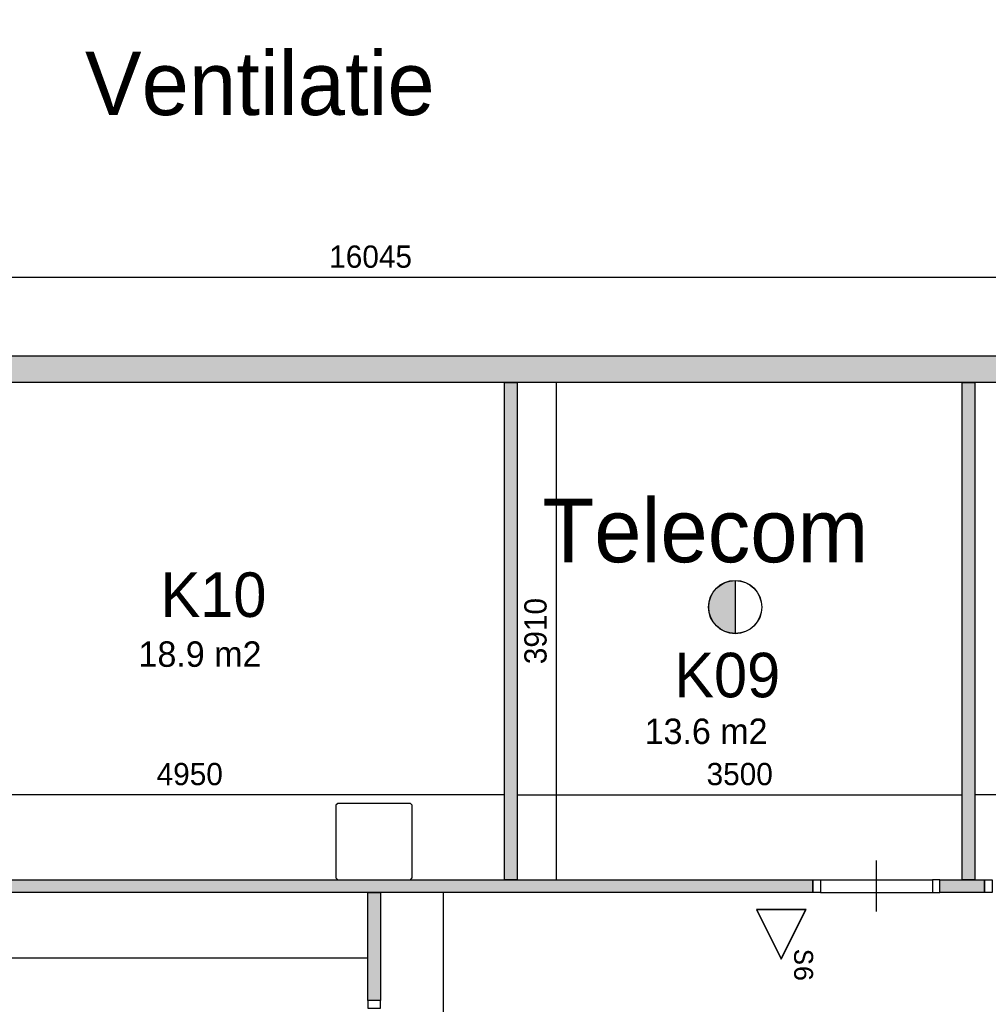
# Model space of a CAD drawing. Extents: x 319440 to 414317, y 3650 to 109188.
# Tile 27 of 46: x 346083 to 353700, y 76439 to 84182. Entities that reach past the tile are written whole.
import ezdxf
from ezdxf.enums import TextEntityAlignment as Align

# ---------------------------------------------------------------- set-up
doc = ezdxf.new("R2010")
doc.units = 0
doc.header["$MEASUREMENT"] = 0
doc.header["$PDMODE"] = 35
doc.header["$PDSIZE"] = -0.5
doc.layers.get('0').update_dxf_attribs({"linetype": 'CONTINUOUS'})
doc.layers.get('DEFPOINTS').update_dxf_attribs({"linetype": 'CONTINUOUS'})
for name, color, linetype in [('-02$TEKST$$$MAAT', 252, 'CONTINUOUS'), ('AA$1A---_ARCEER', 252, 'CONTINUOUS'), ('AL22----_BINNENWAND', 252, 'CONTINUOUS'), ('AL32----_BINNENKOZIJN', 252, 'CONTINUOUS'), ('AM$1A---_MAATVOERING', 252, 'CONTINUOUS'), ('AT$1A---_TEKST', 252, 'CONTINUOUS'), ('Betonpalen', 252, 'CONTINUOUS'), ('brandweer NIEUW', 252, 'CONTINUOUS'), ('COMPARTIMENTERING', 252, 'CONTINUOUS'), ('LAYER01', 252, 'CONTINUOUS'), ('M2', 252, 'CONTINUOUS')]:
    doc.layers.add(name, color=color, linetype=linetype)
doc.styles.add('B-01', font='b-gbp')
doc.styles.add('MONOTXT', font='MONOTXT')
doc.dimstyles.new('BBA_STAND', dxfattribs={"dimtxt": 175, "dimasz": 1, "dimexe": 1, "dimexo": 0.001, "dimgap": 75, "dimtad": 1, "dimdec": 0, "dimzin": 0, "dimdsep": 46, "dimtxsty": 'B-01', "dimblk": 'NONE', "dimblk1": 'NONE', "dimblk2": 'PIJL1', "dimcen": 1, "dimse1": 1, "dimse2": 1, "dimclrd": 256, "dimclre": 1, "dimclrt": 256, "dimadec": 0, "dimazin": 0, "dimtfac": 1, "dimtdec": 0, "dimtmove": 0, "dimatfit": 0, "dimldrblk": 'PIJL1', "dimfxl": 1, "dimtolj": 1, "dimtzin": 0, "dimarcsym": 0})

# ---------------------------------------------------------------- blocks, each defined once
blk = doc.blocks.new('*D77')
at = {"layer": 'AM$1A---_MAATVOERING', "lineweight": -2, "transparency": 16777216}
blk.add_line((356865.4, 82155), (340820.4, 82155), dxfattribs=at)
at = {"layer": 'DEFPOINTS', "color": 0, "transparency": 16777216}
for p in [(340820.4, 82155), (340820.4, 81699), (356865.4, 81539)]:
    blk.add_point(p, dxfattribs=at)
at = {"layer": 'AM$1A---_MAATVOERING', "transparency": 16777216, "insert": (348842.9, 82317.5), "char_height": 175, "attachment_point": 5, "style": 'B-01'}
blk.add_mtext('\\A1;16045', dxfattribs=at)
blk = doc.blocks.new('_None')
blk = doc.blocks.new('PIJL1')
at = {"color": 1, "linetype": 'ByBlock'}
blk.add_line((0, 82.6), (0, -82.6), dxfattribs=at)
blk.add_solid([(-100, 16.7), (-100, -16.7), (0, 0)], dxfattribs=at)
blk = doc.blocks.new('*D79')
at = {"layer": 'AM$1A---_MAATVOERING', "lineweight": -2, "transparency": 16777216}
blk.add_line((349895.4, 78086), (344945.6, 78086), dxfattribs=at)
at = {"layer": 'DEFPOINTS', "color": 0, "transparency": 16777216}
for p in [(344945.6, 78086), (344945.6, 77419), (349895.4, 77419)]:
    blk.add_point(p, dxfattribs=at)
at = {"layer": 'AM$1A---_MAATVOERING', "transparency": 16777216, "insert": (347420.5, 78248.5), "char_height": 175, "attachment_point": 5, "style": 'B-01'}
blk.add_mtext('\\A1;4950', dxfattribs=at)
blk = doc.blocks.new('*D80')
at = {"layer": 'AM$1A---_MAATVOERING', "lineweight": -2, "transparency": 16777216}
blk.add_line((349995.4, 78086), (353495.4, 78086), dxfattribs=at)
at = {"layer": 'DEFPOINTS', "color": 0, "transparency": 16777216}
for p in [(353495.4, 78086), (349995.4, 77419), (353495.4, 77419)]:
    blk.add_point(p, dxfattribs=at)
at = {"layer": 'AM$1A---_MAATVOERING', "transparency": 16777216, "insert": (351745.4, 78248.5), "char_height": 175, "attachment_point": 5, "style": 'B-01'}
blk.add_mtext('\\A1;3500', dxfattribs=at)
blk = doc.blocks.new('*D81')
at = {"layer": 'AM$1A---_MAATVOERING', "lineweight": -2, "transparency": 16777216}
blk.add_line((350303, 81329), (350303, 77419), dxfattribs=at)
at = {"layer": 'DEFPOINTS', "color": 0, "transparency": 16777216}
for p in [(350167.4, 81329), (350167.4, 77419), (350303, 77419)]:
    blk.add_point(p, dxfattribs=at)
at = {"layer": 'AM$1A---_MAATVOERING', "transparency": 16777216, "insert": (350140.5, 79374), "char_height": 175, "attachment_point": 5, "rotation": 90, "style": 'B-01'}
blk.add_mtext('\\A1;3910', dxfattribs=at)
blk = doc.blocks.new('*D87')
at = {"layer": 'AM$1A---_MAATVOERING', "lineweight": -2, "transparency": 16777216}
blk.add_line((349413, 77319), (349413, 69669), dxfattribs=at)
at = {"layer": 'DEFPOINTS', "color": 0, "transparency": 16777216}
for p in [(348920.4, 77319), (348920.4, 69669), (349413, 69669)]:
    blk.add_point(p, dxfattribs=at)
at = {"layer": 'AM$1A---_MAATVOERING', "transparency": 16777216, "insert": (349250.5, 73494), "char_height": 175, "attachment_point": 5, "rotation": 90, "style": 'B-01'}
blk.add_mtext('\\A1;7650', dxfattribs=at)
blk = doc.blocks.new('*D91')
at = {"layer": 'AM$1A---_MAATVOERING', "lineweight": -2, "transparency": 16777216}
blk.add_line((348820.4, 76802), (340820.4, 76802), dxfattribs=at)
at = {"layer": 'DEFPOINTS', "color": 0, "transparency": 16777216}
for p in [(340820.4, 76894), (348820.4, 76894), (340820.4, 76802)]:
    blk.add_point(p, dxfattribs=at)
at = {"layer": 'AM$1A---_MAATVOERING', "transparency": 16777216, "insert": (344820.4, 76964.5), "char_height": 175, "attachment_point": 5, "style": 'B-01'}
blk.add_mtext('\\A1;8000', dxfattribs=at)
blk = doc.blocks.new('*D94')
at = {"layer": 'AM$1A---_MAATVOERING', "lineweight": -2, "transparency": 16777216}
blk.add_line((356865.4, 78086), (353595.4, 78086), dxfattribs=at)
at = {"layer": 'DEFPOINTS', "color": 0, "transparency": 16777216}
for p in [(353595.4, 78086), (356865.4, 78068), (353595.4, 77912)]:
    blk.add_point(p, dxfattribs=at)
at = {"layer": 'AM$1A---_MAATVOERING', "transparency": 16777216, "insert": (355230.4, 78248.5), "char_height": 175, "attachment_point": 5, "style": 'B-01'}
blk.add_mtext('\\A1;3270', dxfattribs=at)

msp = doc.modelspace()

# ---------------------------------------------------------------- hatches: boundary and pattern name
at = {"layer": 'AA$1A---_ARCEER'}
for points in [[(357075.4, 85519), (356865.4, 85519), (356865.4, 81539), (342312.2, 81539), (342312.2, 81329), (342412.1, 81329), (356865.4, 81329), (356865.4, 77819), (357075.4, 77819), (357075.4, 81434)], [(342412.1, 78719), (342312.1, 78719), (342312.1, 77319), (352320.4, 77319), (352320.4, 77419), (342412.1, 77419)]]:
    msp.add_hatch(color=256, dxfattribs=at).paths.add_polyline_path(points)
h = msp.add_hatch(color=256, dxfattribs=at)
h.paths.add_polyline_path([(356870.4, 77619), (356870.4, 77019), (357070.4, 77019), (357070.4, 77819), (356865.4, 77819), (354670.4, 77819), (354670.4, 72219), (357070.4, 72219), (357070.4, 73119), (356870.4, 73119), (356870.4, 72419), (354870.4, 72419), (354870.4, 77619)])
h.paths.add_polyline_path([(357070.4, 74019), (357070.4, 76019), (356970.4, 76019), (356870.4, 76019), (356870.4, 74019)], flags=17)
h.paths.add_polyline_path([(363200.4, 75819), (363200.4, 72419), (359400.4, 72419), (359400.4, 72219), (363400.4, 72219), (363400.4, 76019), (359400.4, 76019), (359400.4, 75819)])
h.paths.add_polyline_path([(356870.4, 74319), (356870.4, 74519), (354870.4, 74519), (354870.4, 74319)], flags=16)
h.paths.add_polyline_path([(363200.4, 70619), (363200.4, 69669), (363300.4, 69669), (363300.4, 70719), (363200.4, 70719), (358870.4, 70719), (358870.4, 70619)])
h.paths.add_polyline_path([(357970.4, 70619), (357970.4, 70719), (356970.4, 70719), (356970.1, 69669), (357070.1, 69669), (357070.3, 70619)])
h.paths.add_polyline_path([(353595.4, 77419), (353595.4, 81329), (353495.4, 81329), (353495.4, 77419)])
h.paths.add_polyline_path([(349995.4, 77419), (349995.4, 81329), (349895.4, 81329), (349895.4, 77419)])
h.paths.add_polyline_path([(348920.4, 76469), (348920.4, 77319), (348820.4, 77319), (348820.4, 76469)])
h.paths.add_polyline_path([(348920.4, 69669), (348920.4, 72086), (348820.4, 72086), (348820.4, 69669)])
at = {"layer": 'brandweer NIEUW'}
msp.add_hatch(color=256, dxfattribs=at).paths.add_polyline_path([(351710, 79354.8), (351710, 79771.2, 1)])
at = {"layer": 'COMPARTIMENTERING'}
msp.add_hatch(color=256, dxfattribs=at).paths.add_polyline_path([(353670.4, 77319), (353670.4, 77419), (353320.4, 77419), (353320.4, 77319)])

# ---------------------------------------------------------------- linework, layer by layer
at = {"layer": '-02$TEKST$$$MAAT'}
for points in [[(352072, 77184.5), (351876.7, 77184.5), (352072, 76793.9), (352267.3, 77184.5)], [(352072, 77182), (351880.7, 77182), (352072, 76799.5), (352263.3, 77182)]]:
    msp.add_lwpolyline(points, close=True, dxfattribs=at)
at = {"layer": 'AL22----_BINNENWAND'}
for points in [[(342312.2, 81539), (356865.4, 81539)], [(356865.4, 81329), (342312.2, 81329)], [(349895.4, 77419), (349895.4, 81329)], [(349895.4, 81329), (349995.4, 81329)], [(349995.4, 81329), (349995.4, 77419)], [(353495.4, 77419), (353495.4, 81329)], [(353495.4, 81329), (353595.4, 81329)], [(353595.4, 81329), (353595.4, 77419)], [(342412.1, 77419), (352320.4, 77419)], [(349995.4, 77419), (349895.4, 77419)], [(352320.4, 77419), (352320.4, 77319)], [(353320.4, 77419), (353670.4, 77419)], [(353320.4, 77319), (353320.4, 77419)], [(353595.4, 77419), (353495.4, 77419)], [(353670.4, 77419), (353670.4, 77319)], [(352320.4, 77319), (342312.1, 77319)], [(348820.4, 77319), (348920.4, 77319)], [(348820.4, 76469), (348820.4, 77319)], [(348920.4, 77319), (348920.4, 76469)], [(353670.4, 77319), (353320.4, 77319)], [(348920.4, 76469), (348820.4, 76469)]]:
    msp.add_lwpolyline(points, dxfattribs=at)
at = {"layer": 'AL32----_BINNENKOZIJN'}
for points in [[(352820.5, 77169), (352820.5, 77369), (352820.5, 77569)], [(352380.4, 77419), (353260.6, 77419)], [(352380.4, 77319), (353260.6, 77319.3)]]:
    msp.add_lwpolyline(points, dxfattribs=at)
for points in [[(352320.4, 77419), (352380.4, 77419), (352380.4, 77319), (352320.4, 77319)], [(353320.4, 77419), (353260.6, 77419), (353260.6, 77319.3), (353320.4, 77319.3)], [(353670.4, 77419), (353730.4, 77419), (353730.4, 77319), (353670.4, 77319)], [(348820.4, 76469), (348820.4, 76409.3), (348920.1, 76409.2), (348920.1, 76469)]]:
    msp.add_lwpolyline(points, close=True, dxfattribs=at)
at = {"layer": 'Betonpalen'}
msp.add_lwpolyline([(348585.4, 77419), (349155.4, 77419), (349170.4, 77434), (349170.4, 78004), (349155.4, 78019), (348585.4, 78019), (348570.4, 78004), (348570.4, 77434)], close=True, dxfattribs=at)
at = {"layer": 'brandweer NIEUW'}
msp.add_line((351710, 79772.5), (351710, 79353.5), dxfattribs=at)
for radius in [209.5, 208.2]:
    msp.add_circle((351710, 79563), radius, dxfattribs=at)

# ---------------------------------------------------------------- texts
at = {"layer": '-02$TEKST$$$MAAT', "style": 'MONOTXT'}
msp.add_text('S6', height=148.75, rotation=270, dxfattribs=at).set_placement((352247.8, 76875.4), align=Align.MIDDLE_LEFT)
at = {"layer": 'AT$1A---_TEKST', "style": 'B-01'}
msp.add_text('Ventilatie', height=500, rotation=0, dxfattribs=at).set_placement((346596.5, 83431.6))
at = {"layer": 'LAYER01', "style": 'B-01'}
for s, height, p in [('Telecom', 500, (350193.1, 79915)), ('K10', 350, (347191.4, 79485.3)), ('K09', 350, (351231.1, 78853.3))]:
    msp.add_text(s, height=height, rotation=0, dxfattribs=at).set_placement(p)
at = {"layer": 'M2', "char_height": 200, "width": 1805, "attachment_point": 1, "style": 'B-01'}
for s, insert in [('18.9 m2', (347018, 79293)), ('13.6 m2', (350998, 78686))]:
    msp.add_mtext(s, dxfattribs=dict(at, insert=insert))

# ---------------------------------------------------------------- dimensions: what is measured, and where the dimension line sits
at = {"layer": 'AM$1A---_MAATVOERING'}
for base, p1, p2, picture, middle in [((340820.4, 82155), (356865.4, 81539), (340820.4, 81699), '*D77', (348842.9, 82317.5)), ((344945.6, 78086), (349895.4, 77419), (344945.6, 77419), '*D79', (347420.5, 78248.5)), ((353495.4, 78086), (349995.4, 77419), (353495.4, 77419), '*D80', (351745.4, 78248.5)), ((353595.4, 78086), (356865.4, 78068), (353595.4, 77912), '*D94', (355230.4, 78248.5)), ((340820.4, 76802), (348820.4, 76894), (340820.4, 76894), '*D91', (344820.4, 76964.5))]:
    dim = msp.add_linear_dim(base=base, p1=p1, p2=p2, dimstyle='BBA_STAND', dxfattribs=at)
    dim.commit()
    dim.dimension.update_dxf_attribs({"geometry": picture, "text_midpoint": middle})
for base, p1, p2, picture, middle in [((350303, 77419), (350167.4, 81329), (350167.4, 77419), '*D81', (350140.5, 79374)), ((349413, 69669), (348920.4, 77319), (348920.4, 69669), '*D87', (349250.5, 73494))]:
    dim = msp.add_linear_dim(base=base, p1=p1, p2=p2, angle=270, dimstyle='BBA_STAND', dxfattribs=at)
    dim.commit()
    dim.dimension.update_dxf_attribs({"geometry": picture, "text_midpoint": middle})

doc.saveas('drawing.dxf')
